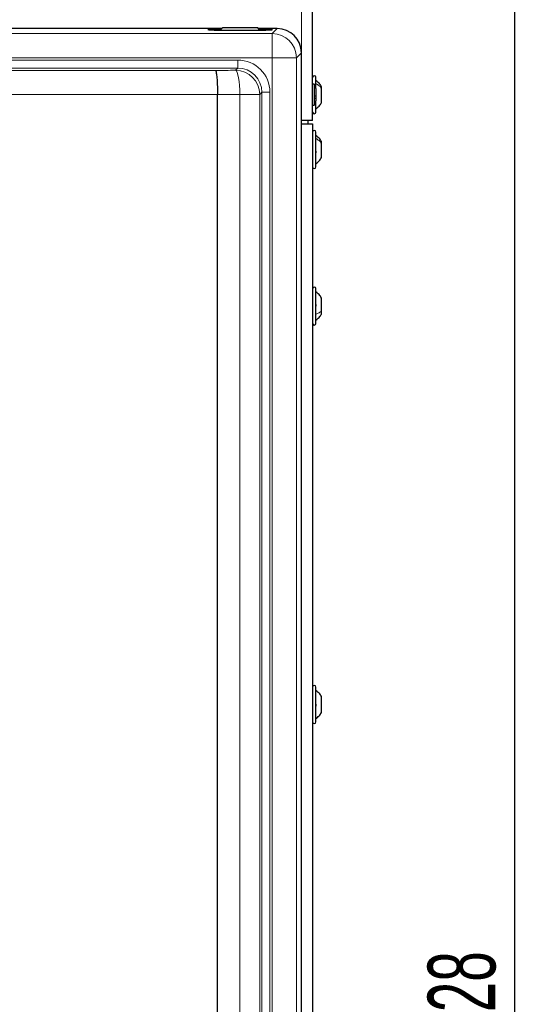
# Model space of a CAD drawing. Header units: millimetres. Extents: x 5 to 418, y 2 to 292.
# Tile 46 of 93: x 126 to 152, y 173 to 224. Entities that reach past the tile are written whole.
import ezdxf

# ---------------------------------------------------------------- set-up
doc = ezdxf.new("R2010")
doc.units = ezdxf.units.MM
doc.layers.add('SLD-0', color=7, linetype='Continuous')
doc.styles.add('SLDTEXTSTYLE0', font='TXT', dxfattribs={"width": 0.605})
doc.dimstyles.new('SLDDIMSTYLE1', dxfattribs={"dimtxt": 3.5, "dimasz": 3.302, "dimexe": 0, "dimexo": 0.0625, "dimgap": 0.875, "dimtad": 1, "dimdec": 0, "dimlfac": 6, "dimrnd": 1e-09, "dimzin": 12, "dimdsep": 46, "dimtxsty": 'SLDTEXTSTYLE0', "dimsah": 1, "dimcen": 0.09, "dimadec": 0, "dimazin": 3, "dimtfac": 1, "dimtofl": 0, "dimtmove": 0, "dimatfit": 3, "dimfxl": 1, "dimfrac": 2, "dimtolj": 1, "dimtzin": 12, "dimarcsym": 0})

# ---------------------------------------------------------------- blocks, each defined once
blk = doc.blocks.new('_D_1')
at = {"layer": 'SLD-0', "color": 7}
for p, q in [((138.33, 260.307), (152.205, 260.307)), ((151.205, 88.91), (151.205, 260.307)), ((129.652, 88.91), (152.205, 88.91))]:
    blk.add_line(p, q, dxfattribs=at)
for points in [[(151.205, 260.307), (150.697, 257.005), (151.713, 257.005)], [(151.205, 88.91), (151.713, 92.212), (150.697, 92.212)]]:
    blk.add_solid(points, dxfattribs=at)
at = {"layer": 'SLD-0', "color": 7, "insert": (146.694, 169.261), "char_height": 3.5, "attachment_point": 1, "rotation": 90, "style": 'SLDTEXTSTYLE0'}
blk.add_mtext('1028', dxfattribs=at)

msp = doc.modelspace()

# ---------------------------------------------------------------- linework, layer by layer
at = {"color": 7, "linetype": 'Continuous', "lineweight": 18}
for p, q in [((140.163, 218.4737), (140.163, 249.7237)), ((114.2309, 222.9661), (138.6571, 222.9661)), ((135.663, 223.1495), (135.663, 223.1844)), ((138.3297, 223.1495), (138.3297, 223.1844)), ((138.6571, 222.9661), (138.9147, 223.2237)), ((138.6571, 221.7178), (138.6571, 222.9661)), ((140.163, 221.9754), (139.9054, 221.7178)), ((138.6571, 221.7178), (60.0022, 221.7178)), ((61.7872, 221.5973), (136.8722, 221.5973)), ((136.8722, 221.1812), (136.8722, 221.5973)), ((138.6571, 221.7178), (139.9054, 221.7178)), ((138.6571, 135.7237), (138.6571, 221.7178)), ((139.9054, 221.7178), (139.9054, 135.7237)), ((136.8722, 221.1812), (61.7872, 221.1812)), ((62.9352, 221.0596), (135.7242, 221.0596)), ((136.7602, 221.0691), (136.8722, 221.1812)), ((135.8297, 219.8113), (62.8297, 219.8113)), ((136.9835, 142.6197), (136.9835, 219.8208)), ((138.0084, 219.8208), (136.9835, 219.8208)), ((138.1205, 219.9329), (138.0084, 219.8208)), ((138.0084, 219.8208), (138.0084, 142.6197)), ((138.1205, 142.5126), (138.1205, 219.9329)), ((138.1205, 219.9329), (138.5366, 219.9329)), ((138.5366, 219.9329), (138.5366, 142.5126)), ((140.163, 158.3071), (140.163, 218.3071))]:
    msp.add_line(p, q, dxfattribs=at)
at = {"color": 7, "linetype": 'Continuous', "lineweight": 25}
for p, q in [((140.7464, 218.4737), (140.7464, 249.7237)), ((136.0464, 223.2237), (118.163, 223.2237)), ((136.007, 223.1844), (135.663, 223.1844)), ((135.663, 223.1495), (138.3297, 223.1495)), ((136.0797, 223.2571), (135.9721, 223.1495)), ((137.913, 223.2571), (136.0797, 223.2571)), ((138.0206, 223.1495), (137.913, 223.2571)), ((138.9147, 223.2237), (137.9464, 223.2237)), ((138.3297, 223.1844), (137.9857, 223.1844)), ((140.163, 167.3904), (140.163, 221.9754)), ((140.8297, 220.3512), (140.7464, 220.3512)), ((140.8297, 220.3512), (140.8297, 219.9309)), ((140.913, 220.1313), (140.913, 220.7071)), ((135.8297, 219.8104), (135.8297, 219.8113)), ((135.8297, 142.4658), (135.8297, 219.8104)), ((140.8297, 219.9309), (140.8297, 219.2629)), ((140.913, 220.1307), (140.913, 219.8807)), ((140.913, 219.8807), (140.913, 219.4834)), ((141.2047, 220.1331), (141.2047, 220.2196)), ((141.2047, 219.3946), (141.2047, 220.1331)), ((140.7464, 219.2629), (140.8297, 219.2629)), ((140.913, 218.9071), (140.913, 219.4834)), ((140.7464, 218.4737), (140.163, 218.4737)), ((140.163, 218.3071), (140.7464, 218.3071)), ((140.4964, 218.4737), (140.4964, 218.3071)), ((140.7464, 218.3071), (140.7464, 158.3071)), ((140.913, 216.0737), (140.913, 217.8737)), ((141.2047, 217.2957), (141.2047, 217.3862)), ((141.2047, 216.5612), (141.2047, 217.2957)), ((140.913, 207.9904), (140.913, 209.7904)), ((141.2047, 208.6507), (141.2047, 209.3029)), ((141.2047, 208.4779), (141.2047, 208.6507)), ((140.913, 187.4071), (140.913, 189.2071)), ((141.2047, 187.8964), (141.2047, 188.7182)), ((141.2047, 187.8959), (141.2047, 187.8964))]:
    msp.add_line(p, q, dxfattribs=at)
at = {"color": 7, "linetype": 'Continuous', "lineweight": 18, "flags": 128}
msp.add_lwpolyline([(136.7602, 221.0691), (136.8024, 221.0345), (136.8431, 220.9563), (136.8808, 220.8372), (136.9142, 220.6816), (136.942, 220.4951), (136.9633, 220.2843), (136.9773, 220.0568), (136.9835, 219.8208)], dxfattribs=at)
at = {"color": 7, "linetype": 'Continuous', "lineweight": 18}
for centre in [(138.6531, 221.7138), (136.7561, 219.8168)]:
    msp.add_arc(centre, 1.2523, 0.1836, 89.8164, dxfattribs=at)
at = {"color": 7, "linetype": 'Continuous', "lineweight": 25}
for centre, radius, start, end in [((140.8297, 220.7071), 0.0833, 0, 180), ((140.5797, 220.1307), 0.3333, 360, 41.40962), ((140.5797, 219.4834), 0.3333, 318.59038, 0), ((140.8297, 218.9071), 0.0833, 180, 360), ((140.8297, 217.8737), 0.0833, 0, 180), ((140.8297, 216.0737), 0.0833, 180, 360), ((140.8297, 209.7904), 0.0833, 0, 180), ((140.8297, 207.9904), 0.0833, 180, 360), ((140.8297, 189.2071), 0.0833, 0, 180), ((140.8297, 187.4071), 0.0833, 180, 360)]:
    msp.add_arc(centre, radius, start, end, dxfattribs=at)
for centre, major_axis, ratio, start_param, end_param in [((135.663, 223.1669), (0.3333, 0), 0.0524078, 1.5707963, 4.712389), ((138.3297, 223.1669), (0.3333, 0), 0.0524078, 4.712389, 7.8539816), ((138.9113, 221.972), (0.8863, 0.8863), 0.9972647, 5.4991567, 7.0672139)]:
    msp.add_ellipse(centre, major_axis=major_axis, ratio=ratio, start_param=start_param, end_param=end_param, dxfattribs=at)
at = {"color": 7, "linetype": 'Continuous', "lineweight": 18}
for centre, major_axis, ratio, start_param, end_param in [((136.8676, 219.9283), (-1.1817, -1.1817), 0.9972647, 2.357564, 3.9256213), ((119.1162, 226.1611), (98.75, 0), 0.0524078, 4.8813738, 4.8920263), ((136.8676, 219.9283), (0.8879, 0.8879), 0.9954519, 5.4991567, 7.0672139), ((119.1162, 224.9128), (100, 0), 0.0517527, 4.8803118, 4.8920263)]:
    msp.add_ellipse(centre, major_axis=major_axis, ratio=ratio, start_param=start_param, end_param=end_param, dxfattribs=at)
at = {"color": 7, "linetype": 'Continuous', "lineweight": 25}
for points, knots in [([(135.7242, 221.0596), (135.7244, 221.0594), (135.7304, 221.0556), (135.7483, 221.0257), (135.7768, 220.8898), (135.8047, 220.6053), (135.8244, 220.232), (135.8279, 219.9515), (135.8297, 219.8113)], [0, 0, 0, 0, 0.0037153, 0.1138665, 0.3361641, 0.5577007, 0.7788433, 1, 1, 1, 1]), ([(141.2047, 220.2196), (141.1653, 220.2814), (141.0864, 220.405), (140.9708, 220.4953), (140.913, 220.5404)], [0, 0, 0, 0, 0.5, 1, 1, 1, 1]), ([(140.8845, 219.7546), (140.8884, 219.7494), (140.8962, 219.7391), (140.9054, 219.7166), (140.9115, 219.6909), (140.9138, 219.6648), (140.9116, 219.6421), (140.9055, 219.6262), (140.8962, 219.6179), (140.8884, 219.6189), (140.8845, 219.6195)], [0, 0, 0, 0, 0.1252207, 0.2494814, 0.3743239, 0.4990613, 0.6238954, 0.7493873, 0.8744403, 1, 1, 1, 1]), ([(140.913, 219.0737), (140.9708, 219.1188), (141.0864, 219.2091), (141.1653, 219.3327), (141.2047, 219.3946)], [0, 0, 0, 0, 0.5, 1, 1, 1, 1]), ([(141.2047, 217.3862), (141.1653, 217.448), (141.0864, 217.5717), (140.9708, 217.6619), (140.913, 217.7071)], [0, 0, 0, 0, 0.5, 1, 1, 1, 1]), ([(141.1762, 217.2984), (141.18, 217.3053), (141.1876, 217.319), (141.1946, 217.3316), (141.1967, 217.3347), (141.1967, 217.3348)], [0, 0, 0, 0, 0.4939134, 0.9883772, 1, 1, 1, 1]), ([(140.8845, 216.9263), (140.8884, 216.9213), (140.8962, 216.9112), (140.9054, 216.8889), (140.9115, 216.8633), (140.9138, 216.837), (140.9116, 216.8141), (140.9055, 216.7979), (140.8962, 216.7892), (140.8884, 216.79), (140.8845, 216.7904)], [0, 0, 0, 0, 0.1252207, 0.2494814, 0.3743239, 0.4990613, 0.6238954, 0.7493873, 0.8744403, 1, 1, 1, 1]), ([(140.913, 216.2404), (140.9708, 216.2855), (141.0864, 216.3757), (141.1653, 216.4994), (141.2047, 216.5612)], [0, 0, 0, 0, 0.5, 1, 1, 1, 1]), ([(141.2047, 209.3029), (141.1653, 209.3647), (141.0864, 209.4884), (140.9708, 209.5786), (140.913, 209.6237)], [0, 0, 0, 0, 0.4999999, 1, 1, 1, 1]), ([(140.8845, 208.9936), (140.8884, 208.9918), (140.8962, 208.9883), (140.9054, 208.9736), (140.9115, 208.9526), (140.9138, 208.9269), (140.9116, 208.9001), (140.9055, 208.8765), (140.8962, 208.858), (140.8884, 208.8515), (140.8845, 208.8483)], [0, 0, 0, 0, 0.1251933, 0.2494385, 0.3742794, 0.4990244, 0.6238686, 0.7493688, 0.8744304, 1, 1, 1, 1]), ([(141.1465, 208.6161), (141.1466, 208.6161), (141.1474, 208.6141), (141.1561, 208.6015), (141.1681, 208.5834), (141.1762, 208.5714)], [0, 0, 0, 0, 0.0132513, 0.3432726, 1, 1, 1, 1]), ([(140.913, 208.1571), (140.9708, 208.2022), (141.0864, 208.2924), (141.1653, 208.4161), (141.2047, 208.4779)], [0, 0, 0, 0, 0.5000001, 1, 1, 1, 1]), ([(141.2047, 188.7182), (141.1653, 188.7798), (141.0864, 188.9031), (140.9708, 188.993), (140.913, 189.038)], [0, 0, 0, 0, 0.5, 1, 1, 1, 1]), ([(140.8845, 188.3495), (140.8884, 188.3463), (140.8962, 188.34), (140.9054, 188.3216), (140.9115, 188.2981), (140.9138, 188.2715), (140.9116, 188.2456), (140.9055, 188.2245), (140.8962, 188.2096), (140.8884, 188.206), (140.8845, 188.2043)], [0, 0, 0, 0, 0.1252217, 0.2494831, 0.3743256, 0.4990628, 0.6238964, 0.749388, 0.8744406, 1, 1, 1, 1]), ([(140.913, 187.5761), (140.9708, 187.6211), (141.0864, 187.711), (141.1653, 187.8343), (141.2047, 187.8959)], [0, 0, 0, 0, 0.5, 1, 1, 1, 1])]:
    msp.add_open_spline(points, degree=3, knots=knots, dxfattribs=at)
at = {"color": 7, "linetype": 'Continuous', "lineweight": 18}
for points in [[(140.913, 220.3867), (140.9708, 220.3511), (141.0864, 220.2798), (141.1653, 220.182), (141.2047, 220.1331)], [(140.913, 217.5462), (140.9708, 217.511), (141.0864, 217.4405), (141.1653, 217.344), (141.2047, 217.2957)], [(140.913, 208.4643), (140.9708, 208.4905), (141.0864, 208.5429), (141.1653, 208.6148), (141.2047, 208.6507)], [(140.913, 187.577), (140.9708, 187.622), (141.0864, 187.7118), (141.1653, 187.8349), (141.2047, 187.8964)]]:
    msp.add_open_spline(points, degree=3, dxfattribs=at)

# ---------------------------------------------------------------- dimensions: what is measured, and where the dimension line sits
at = {"layer": 'SLD-0', "color": 7}
dim = msp.add_linear_dim(base=(151.2053, 260.3071), p1=(129.6515, 88.9099), p2=(138.3297, 260.3071), angle=90, dimstyle='SLDDIMSTYLE1', dxfattribs=at)
dim.commit()
dim.dimension.update_dxf_attribs({"geometry": '_D_1', "text_midpoint": (151.2053, 174.6085), "dimtype": 160})

doc.saveas('drawing.dxf')
